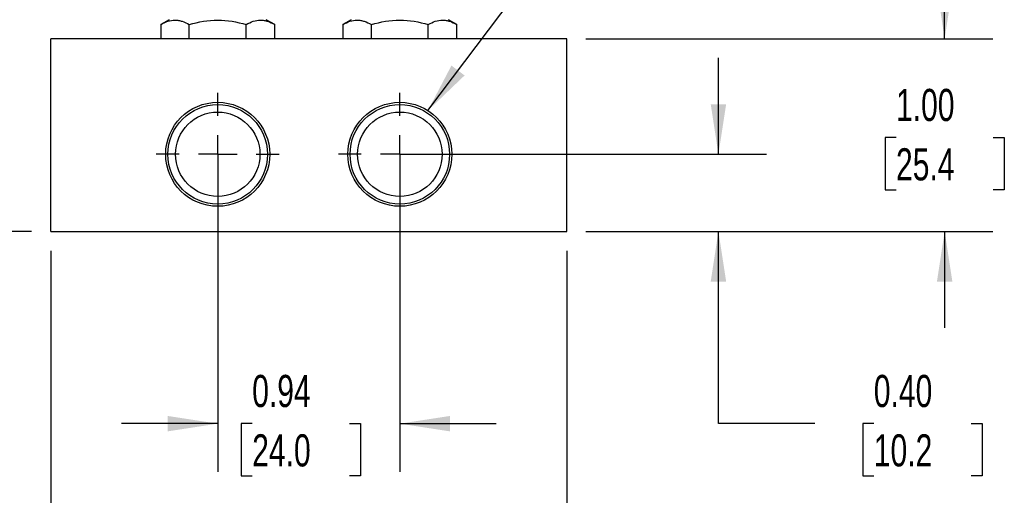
# Model space of a CAD drawing. Header units: inches. Extents: x 0.5 to 21.5, y 0.5 to 16.5.
# Tile 3 of 15: x 4.1 to 9.2, y 4 to 6.5. Entities that reach past the tile are written whole.
import ezdxf

# ---------------------------------------------------------------- set-up
doc = ezdxf.new("R2010")
doc.units = ezdxf.units.IN
doc.header["$LTSCALE"] = 2
doc.header["$MEASUREMENT"] = 0
doc.linetypes.add('CENTERX2', pattern=[0.8, 0.5, -0.1, 0.1, -0.1])
doc.layers.add('CENTER', color=40, linetype='CENTERX2')
doc.layers.add('DIMENSIONS', color=140, linetype='Continuous', lineweight=25)
doc.layers.add('TEXT', color=140, linetype='Continuous', lineweight=25)
doc.styles.add('SLDTEXTSTYLE0', font='TXT', dxfattribs={"width": 0.7})
doc.dimstyles.new('SLDDIMSTYLE0', dxfattribs={"dimtxt": 0.169922, "dimasz": 0.26, "dimexe": 0, "dimexo": 0.0625, "dimgap": 0.04248, "dimtad": 0, "dimtih": 1, "dimtoh": 1, "dimrnd": 1e-09, "dimdsep": 46, "dimtxsty": 'SLDTEXTSTYLE0', "dimsah": 1, "dimcen": 0.09, "dimadec": 0, "dimazin": 2, "dimtfac": 1, "dimtmove": 0, "dimatfit": 0, "dimfxl": 0, "dimfrac": 2, "dimtolj": 1, "dimtzin": 12, "dimarcsym": 0})
doc.dimstyles.new('SLDDIMSTYLE1', dxfattribs={"dimtxt": 0.169922, "dimasz": 0.26, "dimexe": 0, "dimexo": 0.0625, "dimgap": 0.04248, "dimtad": 0, "dimtih": 1, "dimtoh": 1, "dimrnd": 1e-09, "dimzin": 12, "dimdsep": 46, "dimtxsty": 'SLDTEXTSTYLE0', "dimsah": 1, "dimcen": 0.09, "dimadec": 0, "dimazin": 3, "dimtfac": 1, "dimtofl": 0, "dimtmove": 0, "dimatfit": 3, "dimfxl": 0, "dimfrac": 2, "dimtolj": 1, "dimtzin": 12, "dimarcsym": 0})
doc.dimstyles.new('SLDDIMSTYLE4', dxfattribs={"dimtxt": 0.169922, "dimasz": 0.26, "dimexe": 0, "dimexo": 0.0625, "dimgap": 0.04248, "dimtad": 0, "dimtih": 1, "dimtoh": 1, "dimrnd": 1e-09, "dimzin": 0, "dimdsep": 46, "dimtxsty": 'SLDTEXTSTYLE0', "dimsah": 1, "dimcen": 0.09, "dimadec": 0, "dimazin": 0, "dimtfac": 1, "dimtmove": 0, "dimatfit": 0, "dimfxl": 0, "dimfrac": 2, "dimtolj": 1, "dimtzin": 12, "dimarcsym": 0})
doc.dimstyles.new('SLDDIMSTYLE5', dxfattribs={"dimtxt": 0.169922, "dimasz": 0.26, "dimexe": 0, "dimexo": 0.0625, "dimgap": 0.04248, "dimtad": 0, "dimtih": 1, "dimtoh": 1, "dimrnd": 1e-09, "dimzin": 4, "dimdsep": 46, "dimtxsty": 'SLDTEXTSTYLE0', "dimsah": 1, "dimcen": 0.09, "dimadec": 0, "dimazin": 1, "dimtfac": 1, "dimtmove": 0, "dimatfit": 0, "dimfxl": 0, "dimfrac": 2, "dimtolj": 1, "dimtzin": 12, "dimarcsym": 0})
doc.dimstyles.new('SLDDIMSTYLE6', dxfattribs={"dimtxt": 0.18, "dimasz": 0.26, "dimexe": 0, "dimexo": 0.0625, "dimgap": 0, "dimtad": 0, "dimtih": 1, "dimtoh": 1, "dimdec": 0, "dimrnd": 1e-09, "dimzin": 0, "dimdsep": 46, "dimtxsty": 'Standard', "dimsah": 1, "dimcen": 0.09, "dimadec": 0, "dimazin": 0, "dimtfac": 0.26, "dimtdec": 0, "dimtofl": 0, "dimtmove": 0, "dimatfit": 3, "dimfxl": 0, "dimfrac": 2, "dimtolj": 1, "dimtzin": 0, "dimarcsym": 0})

# ---------------------------------------------------------------- blocks, each defined once
blk = doc.blocks.new('_D')
at = {"layer": 'DIMENSIONS'}
for p, q in [((5.0878, 5.7046), (5.0878, 4.1571)), ((6.0328, 5.7046), (6.0328, 4.1571)), ((5.0878, 4.4071), (4.5878, 4.4071)), ((5.2666, 4.4071), (5.2096, 4.4071)), ((5.2096, 4.4071), (5.2096, 4.137)), ((5.7716, 4.4071), (5.8286, 4.4071)), ((5.8286, 4.4071), (5.8286, 4.137)), ((6.0328, 4.4071), (6.5328, 4.4071)), ((5.2096, 4.137), (5.2666, 4.137)), ((5.8286, 4.137), (5.7716, 4.137))]:
    blk.add_line(p, q, dxfattribs=at)
for points in [[(5.0878, 4.4071), (4.8278, 4.4471), (4.8278, 4.3671)], [(6.0328, 4.4071), (6.2928, 4.3671), (6.2928, 4.4471)]]:
    blk.add_solid(points, dxfattribs=at)
at = {"layer": 'DIMENSIONS', "char_height": 0.16667, "attachment_point": 1, "style": 'SLDTEXTSTYLE0'}
for s, insert in [('0.94', (5.2666, 4.66)), ('24.0', (5.2666, 4.3519))]:
    blk.add_mtext(s, dxfattribs=dict(at, insert=insert))
blk = doc.blocks.new('_D_1')
at = {"layer": 'DIMENSIONS'}
for p, q in [((4.2218, 5.3046), (4.2218, 3.2122)), ((6.8988, 5.3046), (6.8988, 3.2122)), ((4.2218, 3.4622), (5.0364, 3.4622)), ((5.2666, 3.4622), (5.2096, 3.4622)), ((5.2096, 3.4622), (5.2096, 3.1922)), ((5.7716, 3.4622), (5.8286, 3.4622)), ((5.8286, 3.4622), (5.8286, 3.1922)), ((6.8988, 3.4622), (6.0018, 3.4622)), ((5.2096, 3.1922), (5.2666, 3.1922)), ((5.8286, 3.1922), (5.7716, 3.1922))]:
    blk.add_line(p, q, dxfattribs=at)
for points in [[(4.2218, 3.4622), (4.4818, 3.4222), (4.4818, 3.5022)], [(6.8988, 3.4622), (6.6388, 3.5022), (6.6388, 3.4222)]]:
    blk.add_solid(points, dxfattribs=at)
at = {"layer": 'DIMENSIONS', "char_height": 0.16667, "attachment_point": 1, "style": 'SLDTEXTSTYLE0'}
for s, insert in [('2.68', (5.2666, 3.7151)), ('68.0', (5.2666, 3.407))]:
    blk.add_mtext(s, dxfattribs=dict(at, insert=insert))
blk = doc.blocks.new('_D_4')
at = {"layer": 'DIMENSIONS'}
for p, q in [((7.6862, 5.8046), (7.6862, 6.3046)), ((6.1328, 5.8046), (7.9362, 5.8046)), ((6.9988, 5.4046), (7.9362, 5.4046)), ((7.6862, 4.4071), (7.6862, 5.4046)), ((8.1862, 4.4071), (7.6862, 4.4071)), ((8.4925, 4.4071), (8.4354, 4.4071)), ((8.4354, 4.4071), (8.4354, 4.137)), ((8.9974, 4.4071), (9.0545, 4.4071)), ((9.0545, 4.4071), (9.0545, 4.137)), ((8.4354, 4.137), (8.4925, 4.137)), ((9.0545, 4.137), (8.9974, 4.137))]:
    blk.add_line(p, q, dxfattribs=at)
for points in [[(7.6862, 5.8046), (7.7262, 6.0646), (7.6462, 6.0646)], [(7.6862, 5.4046), (7.6462, 5.1446), (7.7262, 5.1446)]]:
    blk.add_solid(points, dxfattribs=at)
at = {"layer": 'DIMENSIONS', "char_height": 0.16667, "attachment_point": 1, "style": 'SLDTEXTSTYLE0'}
for s, insert in [('0.40', (8.4925, 4.66)), ('10.2', (8.4925, 4.3519))]:
    blk.add_mtext(s, dxfattribs=dict(at, insert=insert))
blk = doc.blocks.new('_D_5')
at = {"layer": 'DIMENSIONS'}
for p, q in [((4.6134, 8.13), (2.7061, 8.13)), ((2.9561, 8.13), (2.9561, 6.9438)), ((2.7037, 6.6357), (2.6466, 6.6357)), ((2.6466, 6.6357), (2.6466, 6.3656)), ((3.2086, 6.6357), (3.2657, 6.6357)), ((3.2657, 6.6357), (3.2657, 6.3656)), ((2.6466, 6.3656), (2.7037, 6.3656)), ((3.2657, 6.3656), (3.2086, 6.3656)), ((2.9561, 5.4046), (2.9561, 6.3276)), ((4.1218, 5.4046), (2.7061, 5.4046))]:
    blk.add_line(p, q, dxfattribs=at)
for points in [[(2.9561, 8.13), (2.9161, 7.8739), (2.9961, 7.8739)], [(2.9561, 5.4046), (2.9961, 5.6607), (2.9161, 5.6607)]]:
    blk.add_solid(points, dxfattribs=at)
at = {"layer": 'DIMENSIONS', "char_height": 0.16667, "attachment_point": 1, "style": 'SLDTEXTSTYLE0'}
for s, insert in [('2.77', (2.7037, 6.8886)), ('70.3', (2.7037, 6.5805))]:
    blk.add_mtext(s, dxfattribs=dict(at, insert=insert))
blk = doc.blocks.new('_D_6')
at = {"layer": 'DIMENSIONS'}
for p, q in [((8.8602, 6.4046), (8.8602, 6.9046)), ((6.9988, 6.4046), (9.1102, 6.4046)), ((8.6077, 5.8911), (8.5507, 5.8911)), ((8.5507, 5.8911), (8.5507, 5.621)), ((9.1127, 5.8911), (9.1697, 5.8911)), ((9.1697, 5.8911), (9.1697, 5.621)), ((8.5507, 5.621), (8.6077, 5.621)), ((9.1697, 5.621), (9.1127, 5.621)), ((6.9988, 5.4046), (9.1102, 5.4046)), ((8.8602, 5.4046), (8.8602, 4.9046))]:
    blk.add_line(p, q, dxfattribs=at)
for points in [[(8.8602, 6.4046), (8.9002, 6.6646), (8.8202, 6.6646)], [(8.8602, 5.4046), (8.8202, 5.1446), (8.9002, 5.1446)]]:
    blk.add_solid(points, dxfattribs=at)
at = {"layer": 'DIMENSIONS', "char_height": 0.16667, "attachment_point": 1, "style": 'SLDTEXTSTYLE0'}
for s, insert in [('1.00', (8.6077, 6.144)), ('25.4', (8.6077, 5.8359))]:
    blk.add_mtext(s, dxfattribs=dict(at, insert=insert))
blk = doc.blocks.new('SW_CENTERMARKSYMBOL_0')
at = {"layer": 'CENTER', "color": 0}
for p, q in [((0, 0.2), (0, 0.319)), ((0, 0), (0, 0.1)), ((-0.2, 0), (-0.319, 0)), ((0, 0), (-0.1, 0)), ((0, 0), (0, -0.1)), ((0, 0), (0.1, 0)), ((0.2, 0), (0.319, 0)), ((0, -0.2), (0, -0.319))]:
    blk.add_line(p, q, dxfattribs=at)
blk = doc.blocks.new('SW_CENTERMARKSYMBOL_1')
at = {"layer": 'CENTER', "color": 0}
for p, q in [((0, 0.2), (0, 0.319)), ((0, 0), (0, 0.1)), ((-0.2, 0), (-0.319, 0)), ((0, 0), (-0.1, 0)), ((0, 0), (0, -0.1)), ((0, 0), (0.1, 0)), ((0.2, 0), (0.319, 0)), ((0, -0.2), (0, -0.319))]:
    blk.add_line(p, q, dxfattribs=at)

msp = doc.modelspace()

# ---------------------------------------------------------------- linework, layer by layer
for p, q in [((4.8358, 6.503), (4.7923, 6.4779)), ((5.3833, 6.4779), (5.3397, 6.503)), ((5.7808, 6.503), (5.7373, 6.4779)), ((6.3283, 6.4779), (6.2847, 6.503)), ((4.7923, 6.4779), (4.7923, 6.4046)), ((4.94, 6.4046), (4.94, 6.4779)), ((5.2355, 6.4046), (5.2355, 6.4779)), ((5.3833, 6.4046), (5.3833, 6.4779)), ((5.7373, 6.4779), (5.7373, 6.4046)), ((5.885, 6.4046), (5.885, 6.4779)), ((6.1805, 6.4046), (6.1805, 6.4779)), ((6.3283, 6.4046), (6.3283, 6.4779)), ((4.2218, 5.4046), (4.2218, 6.4046)), ((6.8988, 6.4046), (4.2218, 6.4046)), ((6.8988, 5.4046), (6.8988, 6.4046)), ((4.2218, 5.4046), (6.8988, 5.4046))]:
    msp.add_line(p, q)
for centre, radius in [((5.0878, 5.8046), 0.2699), ((5.0878, 5.8046), 0.2582), ((6.0328, 5.8046), 0.2699), ((6.0328, 5.8046), 0.2582), ((5.0878, 5.8046), 0.219), ((6.0328, 5.8046), 0.219)]:
    msp.add_circle(centre, radius)
for points, knots in [([(4.7923, 6.4779), (4.8043, 6.4849), (4.8165, 6.4906), (4.841, 6.4986), (4.8534, 6.5007), (4.8723, 6.5008), (4.8786, 6.5002), (4.8911, 6.4981), (4.8973, 6.4966), (4.9158, 6.4906), (4.9279, 6.4849), (4.94, 6.4779)], [0, 0, 0, 0, 0.25, 0.25, 0.5, 0.5, 0.625, 0.625, 0.75, 0.75, 1, 1, 1, 1]), ([(4.94, 6.4779), (4.9883, 6.4918), (5.0373, 6.5008), (5.1382, 6.5008), (5.1872, 6.4918), (5.2355, 6.4779)], [0, 0, 0, 0, 0.5, 0.5, 1, 1, 1, 1]), ([(5.2355, 6.4779), (5.2476, 6.4849), (5.2597, 6.4906), (5.2843, 6.4986), (5.2967, 6.5007), (5.3155, 6.5008), (5.3218, 6.5002), (5.3343, 6.4981), (5.3405, 6.4966), (5.359, 6.4906), (5.3712, 6.4849), (5.3833, 6.4779)], [0, 0, 0, 0, 0.25, 0.25, 0.5, 0.5, 0.625, 0.625, 0.75, 0.75, 1, 1, 1, 1]), ([(5.7373, 6.4779), (5.7493, 6.4849), (5.7615, 6.4906), (5.786, 6.4986), (5.7984, 6.5007), (5.8173, 6.5008), (5.8236, 6.5002), (5.8361, 6.4981), (5.8423, 6.4966), (5.8608, 6.4906), (5.8729, 6.4849), (5.885, 6.4779)], [0, 0, 0, 0, 0.25, 0.25, 0.5, 0.5, 0.625, 0.625, 0.75, 0.75, 1, 1, 1, 1]), ([(5.885, 6.4779), (5.9333, 6.4918), (5.9823, 6.5008), (6.0832, 6.5008), (6.1322, 6.4918), (6.1805, 6.4779)], [0, 0, 0, 0, 0.5, 0.5, 1, 1, 1, 1]), ([(6.1805, 6.4779), (6.1926, 6.4849), (6.2047, 6.4906), (6.2293, 6.4986), (6.2417, 6.5007), (6.2605, 6.5008), (6.2668, 6.5002), (6.2793, 6.4981), (6.2855, 6.4966), (6.304, 6.4906), (6.3162, 6.4849), (6.3283, 6.4779)], [0, 0, 0, 0, 0.25, 0.25, 0.5, 0.5, 0.625, 0.625, 0.75, 0.75, 1, 1, 1, 1])]:
    msp.add_open_spline(points, degree=3, knots=knots)

# ---------------------------------------------------------------- block references
at = {"layer": 'CENTER'}
for name, p in [('SW_CENTERMARKSYMBOL_1', (5.0878, 5.8046)), ('SW_CENTERMARKSYMBOL_0', (6.0328, 5.8046))]:
    msp.add_blockref(name, p, dxfattribs=at)

# ---------------------------------------------------------------- dimensions: what is measured, and where the dimension line sits
at = {"layer": 'DIMENSIONS'}
for base, p1, p2, angle, dimstyle, picture, middle in [((2.9561, 8.13), (4.2218, 5.4046), (4.7134, 8.13), 90, 'SLDDIMSTYLE1', '_D_5', (2.9561, 6.6357)), ((8.8602, 6.4046), (6.8988, 5.4046), (6.8988, 6.4046), 90, 'SLDDIMSTYLE5', '_D_6', (8.8602, 5.8911)), ((7.6862, 5.8046), (6.8988, 5.4046), (6.0328, 5.8046), 90, 'SLDDIMSTYLE4', '_D_4', (7.6862, 4.4071)), ((6.8988, 3.4622), (4.2218, 5.4046), (6.8988, 5.4046), 0, 'SLDDIMSTYLE1', '_D_1', (5.5191, 3.4622))]:
    dim = msp.add_linear_dim(base=base, p1=p1, p2=p2, angle=angle, dimstyle=dimstyle, dxfattribs=at)
    dim.commit()
    dim.dimension.update_dxf_attribs({"geometry": picture, "text_midpoint": middle, "dimtype": 160})
dim = msp.add_linear_dim(base=(5.0877651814, 4.4071091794), p1=(6.0327651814, 5.8046019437), p2=(5.0877651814, 5.8046019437), dimstyle='SLDDIMSTYLE0', dxfattribs=at)
dim.commit()
dim.dimension.update_dxf_attribs({"geometry": '_D', "text_midpoint": (5.5190901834, 4.4071091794), "dimtype": 160})

# ---------------------------------------------------------------- leaders
at = {"layer": 'TEXT'}
msp.add_leader([(6.1785, 6.0317), (7.5963, 7.9162), (8.0963, 7.9162)], dimstyle='SLDDIMSTYLE6', dxfattribs=at)

doc.saveas('drawing.dxf')
